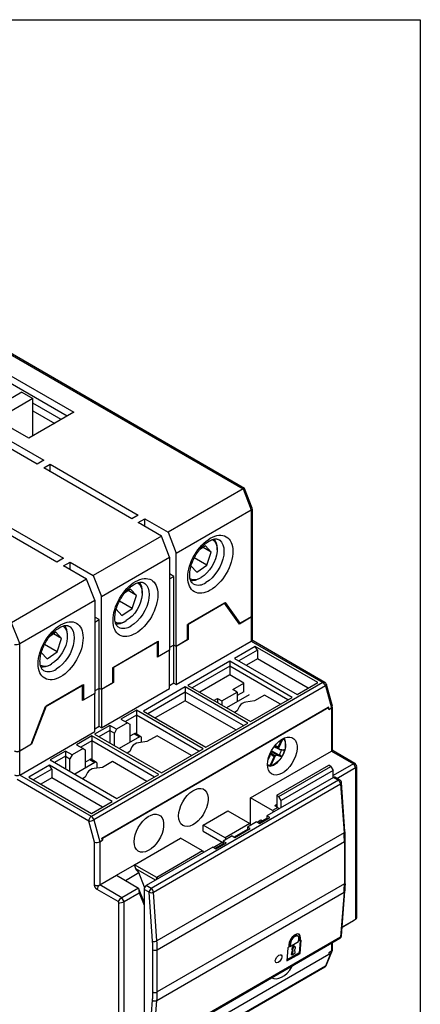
# Model space of a CAD drawing. Header units: inches. Extents: x 0.7 to 32.2, y 0.7 to 24.8.
# Tile 14 of 14: x 29.7 to 32.2, y 18.5 to 24.8. Entities that reach past the tile are written whole.
import ezdxf

# ---------------------------------------------------------------- set-up
doc = ezdxf.new("R2010")
doc.units = ezdxf.units.IN
doc.header["$LTSCALE"] = 3
doc.header["$MEASUREMENT"] = 0
doc.layers.add('TEXT', color=140, linetype='Continuous', lineweight=25)

msp = doc.modelspace()

# ---------------------------------------------------------------- linework, layer by layer
for p, q in [((29.5109, 22.7222), (31.1298, 21.7876)), ((31.1387, 21.7904), (29.5227, 22.7234)), ((29.4218, 22.6386), (30.0593, 22.2706)), ((30.0175, 22.2465), (29.4218, 22.5904)), ((29.7753, 22.1067), (29.1378, 22.4747)), ((29.1142, 22.4032), (29.8686, 21.9677)), ((29.7308, 22.3975), (29.5011, 22.265)), ((29.7308, 22.3975), (29.8004, 22.3574)), ((29.8268, 21.9435), (29.0724, 22.3791)), ((29.8004, 22.3574), (29.5707, 22.2248)), ((29.8004, 22.1211), (29.8004, 22.3574)), ((29.9799, 22.2248), (29.8004, 22.3284)), ((30.0593, 22.2706), (29.7753, 22.1067)), ((29.8004, 22.2802), (29.9382, 22.2007)), ((29.8686, 21.9677), (29.8268, 21.9435)), ((29.8686, 21.9194), (29.9103, 21.9435)), ((30.4254, 21.598), (29.8686, 21.9194)), ((29.9103, 21.9435), (30.4671, 21.6221)), ((29.9103, 21.8953), (29.9103, 21.9435)), ((31.1298, 21.7876), (30.6551, 21.5136)), ((31.1298, 21.7876), (31.1812, 21.6551)), ((31.1878, 21.6647), (31.1393, 21.7898)), ((29.9521, 21.3248), (29.3953, 21.6462)), ((29.4371, 21.6703), (29.9939, 21.3489)), ((30.7065, 21.381), (31.1812, 21.6551)), ((31.1812, 21.6551), (31.1812, 20.9784)), ((31.1881, 20.988), (31.1881, 21.6632)), ((30.4671, 21.6221), (30.4254, 21.598)), ((30.4671, 21.5739), (30.5089, 21.598)), ((30.5089, 21.598), (30.6551, 21.5136)), ((30.5089, 21.5498), (30.5089, 21.598)), ((30.6133, 21.4895), (30.4671, 21.5739)), ((30.6551, 21.5136), (30.7065, 21.381)), ((30.6133, 21.4895), (30.1818, 21.2404)), ((30.6648, 21.3569), (30.6133, 21.4895)), ((30.8918, 21.428), (30.8532, 21.4021)), ((30.9286, 21.388), (30.8767, 21.4179)), ((30.9286, 21.388), (30.8918, 21.428)), ((30.965, 21.4029), (30.965, 21.4127)), ((29.9939, 21.3489), (29.9521, 21.3248)), ((30.2333, 21.1078), (30.6648, 21.3569)), ((30.6648, 21.3569), (30.6648, 20.7686)), ((30.7065, 20.7927), (30.7065, 21.381)), ((30.901, 21.3046), (30.8204, 21.3511)), ((30.901, 21.3046), (30.9286, 21.388)), ((29.9939, 21.3007), (30.0356, 21.3248)), ((30.1401, 21.2163), (29.9939, 21.3007)), ((30.0356, 21.3248), (30.1818, 21.2404)), ((30.0356, 21.2766), (30.0356, 21.3248)), ((30.7998, 21.3013), (30.8366, 21.2613)), ((30.8366, 21.2613), (30.901, 21.3046)), ((30.1401, 21.2163), (29.6654, 20.9423)), ((30.1915, 21.0837), (30.1401, 21.2163)), ((30.1818, 21.2404), (30.2333, 21.1078)), ((30.6926, 21.2348), (30.6648, 21.2508)), ((30.6648, 21.2187), (30.6926, 21.2348)), ((30.6926, 20.8008), (30.6926, 21.2348)), ((30.8557, 21.2233), (30.8642, 21.2282)), ((30.4185, 21.1548), (30.3799, 21.1289)), ((30.4553, 21.1148), (30.4034, 21.1447)), ((30.4553, 21.1148), (30.4185, 21.1548)), ((29.7169, 20.8097), (30.1915, 21.0837)), ((30.1915, 21.0837), (30.1915, 20.4954)), ((30.2333, 20.5195), (30.2333, 21.1078)), ((30.4277, 21.0314), (30.4553, 21.1148)), ((30.4917, 21.1296), (30.4917, 21.1395)), ((30.3265, 21.0281), (30.3633, 20.988)), ((30.4277, 21.0314), (30.3472, 21.0779)), ((30.3633, 20.988), (30.4277, 21.0314)), ((30.7761, 20.9294), (31.0192, 21.0697)), ((31.0128, 21.066), (30.7831, 20.9334)), ((31.106, 20.9334), (31.0128, 21.066)), ((31.1116, 20.9382), (31.0192, 21.0697)), ((30.2194, 20.9616), (30.1915, 20.9776)), ((30.1915, 20.9455), (30.2194, 20.9616)), ((30.2194, 20.5276), (30.2194, 20.9616)), ((30.3824, 20.9501), (30.3909, 20.955)), ((31.1812, 20.9767), (31.106, 20.9334)), ((31.1812, 20.9784), (31.1116, 20.9382)), ((31.1812, 20.9767), (31.1812, 20.8257)), ((31.1881, 20.8353), (31.1881, 20.9864)), ((29.7169, 20.8097), (29.6654, 20.9423)), ((30.7761, 20.9294), (30.7761, 20.8329)), ((30.7831, 20.9334), (30.7831, 20.8369)), ((31.1116, 20.9382), (31.0965, 20.9469)), ((29.9452, 20.8816), (29.9066, 20.8557)), ((29.982, 20.8415), (29.9302, 20.8715)), ((29.982, 20.8415), (29.9452, 20.8816)), ((29.9545, 20.7582), (29.982, 20.8415)), ((30.0185, 20.8564), (30.0185, 20.8663)), ((30.7831, 20.8369), (30.7065, 20.7927)), ((30.7761, 20.8329), (30.7065, 20.7927)), ((30.7831, 20.8369), (30.7761, 20.841)), ((29.7169, 20.133), (29.7169, 20.8097)), ((29.9545, 20.7582), (29.8739, 20.8046)), ((30.3029, 20.6562), (30.5952, 20.8249)), ((30.5882, 20.8209), (30.3098, 20.6602)), ((30.5882, 20.7244), (30.5882, 20.8209)), ((30.6648, 20.7686), (30.5882, 20.7244)), ((30.5952, 20.7285), (30.5952, 20.8249)), ((30.6648, 20.7686), (30.5952, 20.7285)), ((30.6926, 20.8008), (30.6648, 20.7847)), ((30.6648, 20.5275), (30.6648, 20.7686)), ((30.7065, 20.7927), (30.6926, 20.8008)), ((30.6926, 20.5597), (30.6926, 20.8008)), ((30.7065, 20.5516), (31.1812, 20.8257)), ((30.7065, 20.7927), (30.7065, 20.5516)), ((31.2062, 20.7919), (31.0754, 20.7164)), ((31.2202, 20.7678), (31.1032, 20.7003)), ((31.1812, 20.8257), (31.6345, 20.564)), ((31.6463, 20.5651), (31.193, 20.8268)), ((31.6016, 20.5637), (31.2062, 20.7919)), ((31.2202, 20.7678), (31.2062, 20.7919)), ((31.2202, 20.7678), (31.2202, 20.7131)), ((29.8533, 20.7549), (29.8901, 20.7148)), ((29.8901, 20.7148), (29.9545, 20.7582)), ((30.5952, 20.7285), (30.5882, 20.7325)), ((31.0754, 20.7164), (31.4707, 20.4882)), ((31.2202, 20.7131), (31.1506, 20.673)), ((31.5403, 20.5283), (31.2202, 20.7131)), ((29.9092, 20.6769), (29.9177, 20.6818)), ((30.3029, 20.6562), (30.3029, 20.5597)), ((30.3098, 20.6602), (30.3098, 20.5637)), ((31.0448, 20.6987), (30.7803, 20.546)), ((31.0448, 20.6666), (30.8081, 20.5299)), ((31.4401, 20.4705), (31.0448, 20.6987)), ((31.0448, 20.6987), (31.0448, 20.6666)), ((31.4122, 20.4544), (31.0448, 20.6666)), ((31.0448, 20.6666), (31.0448, 20.6119)), ((31.0448, 20.6119), (30.8555, 20.5026)), ((31.1339, 20.5605), (31.0448, 20.6119)), ((29.8789, 20.4114), (30.1219, 20.5517)), ((30.115, 20.5477), (29.8853, 20.4151)), ((30.115, 20.4512), (30.115, 20.5477)), ((30.1219, 20.4553), (30.1219, 20.5517)), ((31.6345, 20.564), (30.1702, 19.7186)), ((31.6502, 20.5424), (30.1858, 19.6971)), ((30.2194, 20.5276), (30.1915, 20.5115)), ((30.2333, 20.5195), (30.2194, 20.5276)), ((30.2194, 20.2865), (30.2194, 20.5276)), ((30.3098, 20.5637), (30.2333, 20.5195)), ((30.3029, 20.5597), (30.2333, 20.5195)), ((30.2333, 20.2784), (30.6648, 20.5275)), ((30.2333, 20.5195), (30.2333, 20.2784)), ((30.3098, 20.5637), (30.3029, 20.5678)), ((30.7636, 20.5364), (30.4991, 20.3837)), ((30.6926, 20.5597), (30.6648, 20.5436)), ((30.6926, 20.5597), (30.7065, 20.5516)), ((31.1589, 20.3082), (30.7636, 20.5364)), ((30.7636, 20.5364), (30.7636, 20.5042)), ((30.7803, 20.546), (31.1756, 20.3178)), ((31.0643, 20.5203), (31.1339, 20.5605)), ((31.0921, 20.5042), (31.0643, 20.5203)), ((31.1339, 20.5058), (31.1339, 20.5605)), ((31.4707, 20.4882), (31.6016, 20.5637)), ((31.6502, 20.5424), (31.6879, 20.4046)), ((31.6946, 20.4146), (31.6573, 20.5509)), ((30.1915, 20.4954), (30.115, 20.4512)), ((30.1219, 20.4553), (30.115, 20.4593)), ((30.1915, 20.4954), (30.1219, 20.4553)), ((30.1915, 20.2543), (30.1915, 20.4954)), ((30.7636, 20.5042), (30.527, 20.3676)), ((31.1311, 20.2921), (30.7636, 20.5042)), ((30.7636, 20.5042), (30.7636, 20.4496)), ((30.9446, 20.4512), (30.9668, 20.464)), ((30.9668, 20.464), (30.9947, 20.448)), ((30.9668, 20.464), (30.9668, 20.4383)), ((30.9947, 20.448), (31.0921, 20.5042)), ((31.1673, 20.4865), (31.0253, 20.4046)), ((31.1339, 20.5058), (31.0921, 20.4817)), ((31.0921, 20.5042), (31.0921, 20.4496)), ((31.1756, 20.3178), (31.4401, 20.4705)), ((31.2647, 20.4849), (31.201, 20.4481)), ((31.3649, 20.4271), (31.2647, 20.4849)), ((29.8789, 20.4114), (29.7865, 20.1732)), ((29.8853, 20.4151), (29.792, 20.1748)), ((30.2366, 19.5822), (31.6675, 20.4083)), ((31.6712, 20.4062), (30.2402, 19.5801)), ((30.7636, 20.4496), (30.5743, 20.3403)), ((31.0837, 20.2648), (30.7636, 20.4496)), ((30.9947, 20.448), (30.9947, 20.4223)), ((31.1061, 20.4158), (31.0918, 20.3851)), ((31.201, 20.4481), (31.1478, 20.4399)), ((31.6712, 20.4062), (31.6675, 20.4083)), ((31.6712, 20.3949), (31.6712, 20.4062)), ((31.6712, 20.3949), (31.6879, 20.4046)), ((31.6879, 20.4046), (31.6879, 20.1313)), ((31.6948, 20.141), (31.6948, 20.4132)), ((30.4546, 20.3901), (30.3572, 20.3339)), ((30.3572, 20.3339), (30.3989, 20.3098)), ((30.4546, 20.358), (30.385, 20.3178)), ((30.8777, 20.1459), (30.4546, 20.3901)), ((30.4546, 20.3901), (30.4546, 20.358)), ((30.8499, 20.1298), (30.4546, 20.358)), ((30.4546, 20.358), (30.4546, 20.2393)), ((30.4991, 20.3837), (30.8944, 20.1555)), ((31.0918, 20.3851), (31.0754, 20.3757)), ((30.2876, 20.2937), (30.1901, 20.2375)), ((30.2194, 20.2865), (30.1915, 20.2704)), ((30.2333, 20.2784), (30.2194, 20.2865)), ((30.3293, 20.2696), (30.2876, 20.2937)), ((30.2876, 20.2937), (30.2876, 20.2616)), ((30.3989, 20.3098), (30.3293, 20.2696)), ((30.3989, 20.3098), (30.4128, 20.3017)), ((30.4128, 20.3017), (30.4128, 20.1924)), ((30.8944, 20.1555), (31.1589, 20.3082)), ((29.7169, 19.9803), (30.1915, 20.2543)), ((30.1734, 20.2278), (30.076, 20.1716)), ((30.5966, 19.9835), (30.1734, 20.2278)), ((30.1734, 20.2278), (30.1734, 20.1957)), ((30.1901, 20.2375), (30.6133, 19.9932)), ((30.2876, 20.2616), (30.218, 20.2214)), ((30.2876, 20.2616), (30.2876, 20.1812)), ((30.2876, 20.2616), (30.3154, 20.2455)), ((30.3293, 20.2696), (30.3154, 20.2455)), ((30.3154, 20.1651), (30.3154, 20.2455)), ((30.4741, 20.2214), (30.346, 20.1474)), ((30.4407, 20.2407), (30.4128, 20.2246)), ((30.4407, 20.2407), (30.4741, 20.2214)), ((30.4839, 20.2223), (30.4505, 20.2416)), ((30.488, 20.1858), (30.488, 20.2133)), ((30.5854, 20.2278), (30.5217, 20.191)), ((30.8026, 20.1025), (30.5854, 20.2278)), ((31.3798, 20.209), (31.3539, 20.1498)), ((29.792, 20.1748), (29.7169, 20.1314)), ((29.7865, 20.1732), (29.7169, 20.133)), ((29.792, 20.1748), (29.788, 20.1771)), ((30.1177, 20.1475), (30.0481, 20.1073)), ((30.076, 20.1716), (30.1177, 20.1475)), ((30.1734, 20.1957), (30.1038, 20.1555)), ((30.1177, 20.1475), (30.1317, 20.1394)), ((30.5687, 19.9675), (30.1734, 20.1957)), ((30.1734, 20.1957), (30.1734, 20.077)), ((30.4268, 20.1587), (30.4125, 20.128)), ((30.5217, 20.191), (30.4685, 20.1828)), ((30.6133, 19.9932), (30.8777, 20.1459)), ((31.3592, 20.1414), (31.3241, 20.1575)), ((31.3537, 20.15), (31.3272, 20.1617)), ((31.3519, 20.1584), (31.3307, 20.1662)), ((31.372, 20.2044), (31.3519, 20.1584)), ((31.3588, 20.144), (31.3539, 20.1498)), ((29.7169, 19.9803), (29.7169, 20.1314)), ((30.0064, 20.1314), (29.909, 20.0751)), ((30.0064, 20.0992), (29.9368, 20.0591)), ((30.0481, 20.1073), (30.0064, 20.1314)), ((30.0064, 20.1314), (30.0064, 20.0992)), ((30.0064, 20.0992), (30.0064, 20.0189)), ((30.0064, 20.0992), (30.0342, 20.0832)), ((30.0481, 20.1073), (30.0342, 20.0832)), ((30.0342, 20.0028), (30.0342, 20.0832)), ((30.1317, 20.1394), (30.1317, 20.0301)), ((30.4125, 20.128), (30.3961, 20.1185)), ((31.177, 19.8364), (31.6879, 20.1313)), ((31.2873, 20.0753), (31.2999, 20.1042)), ((31.288, 20.0789), (31.3008, 20.1081)), ((31.2982, 20.1111), (31.3008, 20.1081)), ((31.3004, 20.1163), (31.325, 20.0969)), ((31.325, 20.0969), (31.3009, 20.0418)), ((31.3028, 20.1216), (31.3324, 20.1015)), ((31.3328, 20.1016), (31.3058, 20.0398)), ((31.3079, 20.1316), (31.3448, 20.1085)), ((31.3585, 20.1063), (31.3089, 20.133)), ((31.3328, 20.1016), (31.3415, 20.1046)), ((31.373, 20.0958), (31.3415, 20.1046)), ((31.3658, 20.1026), (31.3448, 20.1085)), ((31.3588, 20.144), (31.3922, 20.1396)), ((31.3599, 20.1411), (31.3832, 20.1381)), ((31.6879, 20.1313), (31.827, 20.051)), ((31.8368, 20.0533), (31.6997, 20.1325)), ((29.9062, 20.0414), (29.7753, 19.9659)), ((30.3015, 19.8132), (29.9062, 20.0414)), ((29.9201, 20.0173), (29.9062, 20.0414)), ((29.909, 20.0751), (30.3321, 19.8309)), ((30.1929, 20.059), (30.0649, 19.9851)), ((30.1317, 20.0623), (30.1595, 20.0783)), ((30.1595, 20.0783), (30.1929, 20.059)), ((30.2028, 20.06), (30.1693, 20.0793)), ((30.2405, 20.0287), (30.1874, 20.0205)), ((30.2068, 20.0235), (30.2068, 20.051)), ((30.3043, 20.0655), (30.2405, 20.0287)), ((30.5214, 19.9401), (30.3043, 20.0655)), ((31.2966, 20.0395), (31.2842, 20.0446)), ((31.2981, 20.0355), (31.2847, 20.041)), ((31.342, 19.8523), (31.6705, 20.042)), ((31.3559, 19.8443), (31.6844, 20.0339)), ((31.6844, 20.0339), (31.6705, 20.042)), ((31.6844, 20.0339), (31.6983, 20.0098)), ((31.827, 20.051), (31.6983, 19.9766)), ((31.7229, 19.9587), (31.841, 20.0269)), ((31.827, 20.051), (31.841, 20.0269)), ((31.8475, 20.0354), (31.8378, 20.0524)), ((31.841, 20.0269), (31.841, 19.0689)), ((31.8479, 19.0809), (31.8479, 20.0342)), ((30.1702, 19.7186), (29.7169, 19.9803)), ((29.7753, 19.9659), (30.1706, 19.7376)), ((29.9201, 20.0173), (29.8032, 19.9498)), ((29.9201, 19.9626), (29.8505, 19.9225)), ((29.9201, 20.0173), (29.9201, 19.9626)), ((30.2402, 19.7778), (29.9201, 19.9626)), ((30.1314, 19.9657), (30.115, 19.9562)), ((30.1456, 19.9964), (30.1314, 19.9657)), ((30.3321, 19.8309), (30.5966, 19.9835)), ((31.7004, 19.965), (31.28, 19.7223)), ((31.6983, 20.0098), (31.3698, 19.8202)), ((31.6983, 19.9638), (31.6983, 20.0098)), ((31.7004, 19.965), (31.7321, 19.9467)), ((31.742, 19.9476), (31.7102, 19.966)), ((30.1535, 19.6897), (29.7002, 19.9514)), ((31.7321, 19.9467), (30.549, 19.2636)), ((30.5629, 19.2409), (31.746, 19.9239)), ((31.746, 19.9239), (31.7679, 19.6158)), ((31.7737, 19.6239), (31.7518, 19.932)), ((31.177, 19.6661), (31.177, 19.8364)), ((31.3162, 19.7561), (31.177, 19.8364)), ((31.342, 19.8523), (31.342, 19.7798)), ((31.342, 19.8523), (31.3559, 19.8443)), ((31.3698, 19.8202), (31.3559, 19.8443)), ((30.1706, 19.7376), (30.3015, 19.8132)), ((31.3496, 19.7753), (31.3162, 19.7561)), ((31.342, 19.7934), (31.3301, 19.7866)), ((31.3496, 19.7753), (31.3301, 19.7866)), ((31.3552, 19.7657), (31.3496, 19.7753)), ((31.3698, 19.7741), (31.3698, 19.8202)), ((30.8777, 19.6637), (31.0336, 19.7537)), ((31.0336, 19.7537), (31.1728, 19.6733)), ((31.2336, 19.6736), (31.299, 19.7114)), ((31.299, 19.7114), (31.28, 19.7223)), ((31.28, 19.7223), (31.28, 19.7062)), ((31.3162, 19.7561), (31.3218, 19.7464)), ((30.1901, 19.5557), (30.1535, 19.6897)), ((30.1858, 19.6971), (30.2235, 19.5592)), ((30.8777, 19.6251), (30.8777, 19.6637)), ((31.0169, 19.5833), (30.8777, 19.6637)), ((31.1728, 19.6733), (31.0169, 19.5833)), ((31.2146, 19.6845), (31.1575, 19.6516)), ((31.1742, 19.642), (31.1575, 19.6516)), ((31.1575, 19.6516), (31.1575, 19.6355)), ((31.1728, 19.6733), (31.1784, 19.6637)), ((31.2146, 19.6845), (31.2336, 19.6736)), ((31.2174, 19.6829), (31.241, 19.6966)), ((31.28, 19.7062), (31.2285, 19.6765)), ((31.241, 19.6966), (31.2522, 19.6902)), ((31.2851, 19.7033), (31.28, 19.7062)), ((31.7679, 19.6158), (30.5848, 18.9328)), ((30.8777, 19.6251), (30.9975, 19.556)), ((31.0601, 19.5954), (31.003, 19.5624)), ((31.0601, 19.5954), (31.0768, 19.5857)), ((31.1575, 19.6355), (31.074, 19.5873)), ((31.0768, 19.5857), (31.1742, 19.642)), ((31.1603, 19.6339), (31.1575, 19.6355)), ((30.1901, 19.286), (30.1901, 19.5557)), ((30.2235, 19.5592), (30.2402, 19.5689)), ((30.2235, 19.5592), (30.2235, 19.286)), ((30.2402, 19.5689), (30.2366, 19.5822)), ((30.2366, 19.5822), (30.2402, 19.5801)), ((30.2402, 19.5801), (30.2402, 19.5689)), ((30.4439, 19.4132), (30.7344, 19.5809)), ((30.9376, 19.5246), (30.5172, 19.282)), ((30.5868, 18.8767), (31.77, 19.5598)), ((30.8736, 19.5005), (30.7344, 19.5809)), ((30.9376, 19.5246), (30.9566, 19.5137)), ((30.9404, 19.523), (30.9975, 19.556)), ((31.003, 19.5463), (30.9515, 19.5166)), ((30.9566, 19.5137), (31.022, 19.5514)), ((30.9975, 19.556), (31.003, 19.5528)), ((31.003, 19.5624), (31.022, 19.5514)), ((31.003, 19.5624), (31.003, 19.5463)), ((31.0081, 19.5434), (31.003, 19.5463)), ((31.0169, 19.5833), (31.0225, 19.5737)), ((31.77, 19.5598), (31.77, 19.2933)), ((31.7757, 19.3013), (31.7757, 19.5678)), ((30.8736, 19.5005), (30.5831, 19.3328)), ((30.8736, 19.5005), (30.8791, 19.4909)), ((30.3293, 19.3471), (30.4439, 19.4132)), ((30.5831, 19.3328), (30.4439, 19.4132)), ((30.4508, 19.387), (30.4439, 19.4132)), ((30.2235, 19.286), (30.3293, 19.3471)), ((30.3293, 19.3471), (30.4685, 19.2667)), ((30.385, 19.3149), (30.471, 19.3645)), ((30.575, 19.3153), (30.4508, 19.387)), ((30.471, 19.3645), (30.4508, 19.387)), ((30.507, 19.271), (30.471, 19.3645)), ((30.3627, 19.2056), (30.2235, 19.286)), ((30.549, 19.2636), (30.5172, 19.282)), ((30.5831, 19.3328), (30.5779, 19.317)), ((30.5922, 19.3253), (30.5831, 19.3328)), ((31.77, 19.2933), (30.5868, 18.6103)), ((30.3391, 19.1807), (30.2068, 19.2571)), ((30.4685, 19.2667), (30.3627, 19.2056)), ((30.3766, 19.1815), (30.4727, 19.237)), ((30.4685, 19.2667), (30.4727, 19.237)), ((30.5033, 19.1764), (30.4685, 19.2667)), ((30.4727, 19.237), (30.5033, 19.1575)), ((30.5033, 19.2579), (30.5033, 18.2934)), ((30.5351, 19.2395), (30.5033, 19.2579)), ((30.557, 18.9314), (30.5351, 19.2395)), ((30.5848, 18.9328), (30.5629, 19.2409)), ((30.5848, 18.5565), (31.7679, 19.2396)), ((31.7679, 19.2396), (31.746, 18.9568)), ((31.7518, 18.9646), (31.7737, 19.2474)), ((30.3432, 19.1735), (30.3391, 19.1807)), ((30.3432, 18.2315), (30.3432, 19.1735)), ((30.3766, 19.1815), (30.3627, 19.2056)), ((30.3766, 18.2235), (30.3766, 19.1815)), ((31.841, 19.0689), (31.7561, 19.0198)), ((31.7561, 19.0198), (31.827, 19.0608)), ((31.841, 19.0689), (31.827, 19.0608)), ((31.4758, 18.9629), (31.4702, 18.9661)), ((30.5588, 18.2661), (31.742, 18.9491)), ((31.746, 18.9568), (30.5629, 18.2738)), ((31.4193, 18.9105), (31.4179, 18.8921)), ((31.4235, 18.9194), (31.4221, 18.9009)), ((31.4235, 18.9194), (31.4291, 18.9162)), ((31.4276, 18.8977), (31.4805, 18.9282)), ((31.4291, 18.9162), (31.4276, 18.8977)), ((31.4805, 18.9282), (31.482, 18.9467)), ((31.4898, 18.9341), (31.4838, 18.8572)), ((31.4861, 18.9555), (31.4847, 18.9371)), ((31.4847, 18.9371), (31.4903, 18.9338)), ((31.4917, 18.9523), (31.4861, 18.9555)), ((31.4894, 18.854), (31.4958, 18.9371)), ((31.4903, 18.9338), (31.4917, 18.9523)), ((31.4958, 18.9371), (31.4903, 18.9338)), ((31.6879, 18.9179), (31.6879, 18.8679)), ((31.6948, 18.8786), (31.6948, 18.9219)), ((31.6712, 18.847), (30.2402, 18.021)), ((30.559, 18.6103), (30.559, 18.8767)), ((30.5868, 18.6103), (30.5868, 18.8767)), ((31.4123, 18.8888), (31.4059, 18.8058)), ((31.4059, 18.8058), (31.4894, 18.854)), ((31.4838, 18.8572), (31.4064, 18.8125)), ((31.4179, 18.8921), (31.4123, 18.8888)), ((31.4221, 18.9009), (31.4276, 18.8977)), ((31.4393, 18.875), (31.4339, 18.8475)), ((31.4339, 18.8475), (31.4395, 18.8443)), ((31.4388, 18.8754), (31.4443, 18.8721)), ((31.4449, 18.8719), (31.4395, 18.8443)), ((31.4395, 18.8443), (31.4589, 18.8555)), ((31.4593, 18.8953), (31.4537, 18.8985)), ((31.4589, 18.8555), (31.4574, 18.8791)), ((31.4838, 18.8572), (31.4894, 18.854)), ((31.6879, 18.8679), (31.6502, 18.7736)), ((31.6565, 18.7807), (31.694, 18.8746)), ((31.6879, 18.8679), (31.6712, 18.8583)), ((31.6712, 18.8583), (31.6712, 18.847)), ((30.182, 17.9236), (31.6463, 18.769)), ((31.6502, 18.7736), (30.1858, 17.9283)), ((30.5351, 18.2751), (30.557, 18.5579)), ((30.5629, 18.2738), (30.5848, 18.5565))]:
    msp.add_line(p, q)
at = {"flags": 128}
for points in [[(30.9354, 21.4682), (30.9446, 21.4613), (30.9544, 21.4486), (30.9611, 21.4325), (30.9646, 21.4133), (30.9646, 21.3919), (30.9611, 21.3688), (30.9544, 21.3449), (30.9446, 21.3209), (30.9321, 21.2978), (30.9172, 21.2763), (30.9006, 21.2571), (30.8827, 21.2409), (30.8642, 21.2282)], [(30.9751, 21.467), (30.9819, 21.4624), (30.9933, 21.4501), (31.0017, 21.4342), (31.0069, 21.415), (31.0086, 21.3931), (31.0069, 21.3692), (31.0017, 21.344), (30.9933, 21.3183), (30.9819, 21.2929), (30.9678, 21.2686), (30.9515, 21.246), (30.9335, 21.2259), (30.9143, 21.2088), (30.8944, 21.1954)], [(30.4622, 21.1949), (30.4714, 21.188), (30.4812, 21.1754), (30.4879, 21.1593), (30.4913, 21.1401), (30.4913, 21.1187), (30.4879, 21.0956), (30.4812, 21.0717), (30.4714, 21.0477), (30.4588, 21.0246), (30.444, 21.0031), (30.4273, 20.9839), (30.4094, 20.9677), (30.3909, 20.955)], [(30.5018, 21.1938), (30.5086, 21.1892), (30.52, 21.1769), (30.5284, 21.161), (30.5336, 21.1417), (30.5353, 21.1199), (30.5336, 21.096), (30.5284, 21.0708), (30.52, 21.0451), (30.5086, 21.0197), (30.4946, 20.9954), (30.4783, 20.9728), (30.4602, 20.9526), (30.441, 20.9356), (30.4212, 20.9222)], [(29.9889, 20.9217), (29.9981, 20.9148), (30.0079, 20.9022), (30.0146, 20.8861), (30.018, 20.8669), (30.018, 20.8454), (30.0146, 20.8224), (30.0079, 20.7984), (29.9981, 20.7745), (29.9856, 20.7514), (29.9707, 20.7299), (29.9541, 20.7107), (29.9362, 20.6945), (29.9177, 20.6818)], [(30.0285, 20.9206), (30.0354, 20.916), (30.0468, 20.9037), (30.0552, 20.8878), (30.0603, 20.8685), (30.0621, 20.8467), (30.0603, 20.8228), (30.0552, 20.7976), (30.0468, 20.7719), (30.0354, 20.7465), (30.0213, 20.7221), (30.005, 20.6996), (29.987, 20.6794), (29.9677, 20.6624), (29.9479, 20.649)], [(31.6573, 20.5509), (31.6574, 20.5499), (31.6568, 20.5481), (31.6554, 20.5463), (31.6531, 20.5443), (31.6502, 20.5424)], [(31.2842, 20.0462), (31.2859, 20.0675), (31.2909, 20.0901), (31.299, 20.1129), (31.31, 20.1354), (31.3234, 20.1565), (31.3387, 20.1756), (31.3555, 20.192), (31.373, 20.205), (31.3907, 20.2143), (31.408, 20.2194), (31.4241, 20.2202), (31.4385, 20.2167), (31.4508, 20.2089), (31.4603, 20.1972), (31.4669, 20.182), (31.4703, 20.1638), (31.4703, 20.1434), (31.4669, 20.1213), (31.4603, 20.0985), (31.4508, 20.0758), (31.4385, 20.0539), (31.4241, 20.0337), (31.408, 20.0158), (31.3907, 20.0011), (31.373, 19.9899), (31.3555, 19.9827), (31.3387, 19.9797), (31.3234, 19.9811), (31.31, 19.9867), (31.299, 19.9965), (31.2909, 20.01), (31.2859, 20.0268), (31.2842, 20.0462)], [(31.2981, 20.0355), (31.2976, 20.0354), (31.2971, 20.0356), (31.2967, 20.0359), (31.2964, 20.0365), (31.2963, 20.0371), (31.2962, 20.0379), (31.2964, 20.0387), (31.2966, 20.0395)], [(30.7218, 19.7215), (30.7235, 19.7429), (30.7285, 19.7654), (30.7367, 19.7883), (30.7476, 19.8107), (30.761, 19.8319), (30.7764, 19.851), (30.7931, 19.8673), (30.8107, 19.8804), (30.8284, 19.8896), (30.8456, 19.8948), (30.8617, 19.8956), (30.8762, 19.892), (30.8884, 19.8843), (30.898, 19.8726), (30.9046, 19.8574), (30.9079, 19.8392), (30.9079, 19.8187), (30.9046, 19.7967), (30.898, 19.7739), (30.8884, 19.7511), (30.8762, 19.7292), (30.8617, 19.709), (30.8456, 19.6912), (30.8284, 19.6764), (30.8107, 19.6652), (30.7931, 19.658), (30.7764, 19.655), (30.761, 19.6564), (30.7476, 19.6621), (30.7367, 19.6719), (30.7285, 19.6854), (30.7235, 19.7021), (30.7218, 19.7215)], [(30.4407, 19.5592), (30.4424, 19.5806), (30.4474, 19.6031), (30.4555, 19.626), (30.4664, 19.6484), (30.4798, 19.6696), (30.4952, 19.6887), (30.5119, 19.705), (30.5295, 19.7181), (30.5472, 19.7273), (30.5644, 19.7324), (30.5806, 19.7332), (30.595, 19.7297), (30.6072, 19.7219), (30.6168, 19.7103), (30.6234, 19.6951), (30.6268, 19.6769), (30.6268, 19.6564), (30.6234, 19.6344), (30.6168, 19.6116), (30.6072, 19.5888), (30.595, 19.5669), (30.5806, 19.5467), (30.5644, 19.5289), (30.5472, 19.5141), (30.5295, 19.5029), (30.5119, 19.4957), (30.4952, 19.4927), (30.4798, 19.4941), (30.4664, 19.4998), (30.4555, 19.5095), (30.4474, 19.523), (30.4424, 19.5398), (30.4407, 19.5592)], [(31.3115, 18.6999), (31.3234, 18.6952), (31.3387, 18.6938), (31.3555, 18.6968), (31.373, 18.704), (31.3907, 18.7152), (31.408, 18.73), (31.4241, 18.7478), (31.4385, 18.768), (31.444, 18.7771)]]:
    msp.add_lwpolyline(points, dxfattribs=at)
for centre, radius, start, end in [((30.8744, 21.4174), 0.0907, 356.98921, 35.73516), ((30.8226, 21.2838), 0.0694, 245.38549, 306.78233), ((30.806, 21.3007), 0.092, 264.3173, 302.71686), ((30.4012, 21.1442), 0.0907, 356.98921, 35.73516), ((30.8474, 21.259), 0.0792, 245.20417, 306.48923), ((30.3493, 21.0106), 0.0694, 245.38549, 306.78233), ((31.1763, 20.9892), 0.0119, 294.37466, 354.3052), ((31.1767, 20.9872), 0.0114, 293.25383, 0.02561), ((29.9279, 20.871), 0.0907, 356.98921, 35.73516), ((30.3327, 21.0275), 0.092, 264.3173, 302.71686), ((30.3741, 20.9858), 0.0792, 245.20417, 306.48923), ((31.1763, 20.8365), 0.0119, 294.37466, 354.3052), ((31.1881, 20.816), 0.0119, 65.69288, 125.61758), ((29.8761, 20.7374), 0.0694, 245.38549, 306.78233), ((29.8595, 20.7543), 0.092, 264.3173, 302.71686), ((29.9008, 20.7126), 0.0792, 245.20417, 306.48923), ((31.6414, 20.5549), 0.0113, 63.99358, 127.25841), ((31.6145, 20.533), 0.0369, 14.83787, 57.11634), ((31.151, 20.3861), 0.0539, 93.4335, 146.56112), ((30.4464, 20.2326), 0.0099, 65.69288, 125.61758), ((30.4795, 20.2147), 0.0086, 350.78596, 129.20329), ((30.4718, 20.129), 0.0539, 93.4335, 146.56112), ((29.7002, 20.1653), 0.0363, 242.60967, 297.39033), ((29.7002, 20.1636), 0.0363, 242.60967, 297.39033), ((31.2454, 20.1765), 0.1331, 328.15336, 343.81017), ((31.683, 20.1421), 0.0119, 294.37466, 354.3052), ((31.6948, 20.1217), 0.0119, 65.69288, 125.61758), ((30.1653, 20.0703), 0.0099, 65.69288, 125.61758), ((30.1983, 20.0524), 0.0086, 350.78596, 129.20329), ((31.3108, 20.0594), 0.0202, 240.52856, 255.62264), ((29.7002, 20.0126), 0.0363, 242.60967, 297.39033), ((30.1906, 19.9667), 0.0539, 93.4335, 146.56112), ((31.7061, 19.9569), 0.0099, 65.69288, 125.61758), ((31.7379, 19.9391), 0.00944, 64.01137, 127.25663), ((31.7156, 19.9209), 0.0306, 5.62764, 57.20216), ((31.7428, 19.9323), 0.00897, 290.88416, 357.75433), ((30.1898, 19.688), 0.0363, 122.60548, 177.39452), ((30.1502, 19.6876), 0.0369, 14.83787, 57.11634), ((30.1573, 19.7476), 0.0581, 266.26572, 299.46355), ((31.7647, 19.6242), 0.00897, 290.88416, 357.75433), ((30.9797, 19.5592), 0.7903, 0.04248, 4.11192), ((31.7663, 19.5685), 0.00943, 292.7331, 356.00282), ((30.2068, 19.3182), 0.0363, 242.60967, 297.39033), ((30.2431, 19.2554), 0.0363, 122.60548, 177.39452), ((30.5335, 19.2565), 0.0303, 122.60548, 177.39452), ((31.0747, 19.2927), 0.6953, 355.61592, 0.04828), ((31.7659, 19.3023), 0.0099, 294.37466, 354.3052), ((30.5653, 19.2381), 0.0303, 122.60548, 177.39452), ((30.5475, 19.2699), 0.0328, 247.78388, 297.99302), ((30.5324, 19.2379), 0.0306, 5.62764, 57.20216), ((31.7635, 19.2488), 0.0103, 295.5341, 352.7134), ((31.7416, 18.9661), 0.0103, 295.5845, 351.94728), ((30.5694, 18.9618), 0.0328, 247.78388, 297.99302), ((29.7965, 18.8762), 0.7903, 0.04248, 4.11192), ((31.7368, 18.9567), 0.00918, 304.13378, 0.46204), ((30.5729, 18.9036), 0.0303, 242.60967, 297.39033), ((31.6433, 18.7861), 0.0142, 298.82039, 337.52863), ((31.6416, 18.7767), 0.00907, 301.16331, 339.96665), ((30.5729, 18.6371), 0.0303, 242.60967, 297.39033), ((29.8916, 18.6097), 0.6953, 355.61592, 0.04828), ((30.5721, 18.5817), 0.0282, 237.70774, 296.75689)]:
    msp.add_arc(centre, radius, start, end)
for centre, major_axis, ratio, start_param, end_param in [((31.1201, 21.7739), (0.019, 0.0163), 0.218443, 6.206417, 7.145271), ((31.1645, 21.6595), (0.0236, 0.0044), 0.410685, 5.421059, 6.359913), ((29.7002, 20.8142), (0.0236, 0.0044), 0.410685, 3.850263, 5.421059), ((31.6712, 20.4107), (0.0236, 0.0032), 0.466037, 5.435293, 6.345679), ((31.3503, 20.1495), (0.00138, 0.00901), 0.358489, 4.828271, 6.211547), ((31.3509, 20.151), (0.00335, -0.00215), 0.239635, 0.662305, 0.793885), ((31.2988, 20.1116), (0.00079, 0.00936), 0.282211, 3.832863, 4.325486), ((31.2982, 20.1101), (0.00307, -0.00279), 0.102381, 0.527035, 0.658614), ((31.3309, 20.1051), (0.00585, 0.00823), 0.339122, 3.124617, 4.507893), ((31.3302, 20.1036), (0.00392, -0.0008), 0.538241, 5.412946, 5.544525), ((31.3382, 20.1064), (0.00722, 0.00131), 0.347015, 5.128819, 6.647256), ((31.3554, 20.1457), (0.00485, -0.00447), 0.189419, 5.755171, 7.273608), ((31.8201, 20.0357), (0.0172, 0.0172), 0.317888, 6.198205, 7.153483), ((31.8243, 20.0285), (0.0235, 0.0063), 0.317765, 5.412847, 6.368125), ((30.2068, 19.5654), (0.0236, 0.0032), 0.466037, 3.864497, 5.435293), ((30.3558, 19.1903), (0.0172, 0.0172), 0.317888, 0.870298, 2.441094), ((30.3599, 19.1832), (0.0235, 0.0063), 0.317765, 3.842051, 5.412847), ((31.8243, 19.0865), (0.0218, -0.0126), 0.7174, 5.890429, 6.675827), ((31.4555, 18.9314), (0.0286, 0.0425), 0.526116, 5.53374, 8.675333), ((31.4499, 18.9346), (0.0209, 0.0311), 0.526116, 0.036034, 2.392147), ((31.4555, 18.9314), (0.0209, 0.0311), 0.526116, 5.53374, 8.675333), ((31.4499, 18.9346), (0.0286, 0.0425), 0.526116, 5.53374, 6.199525), ((31.4462, 18.887), (0.0077, 0.0115), 0.526116, 0.036034, 3.264721), ((31.4518, 18.8837), (0.0077, 0.0115), 0.526116, 4.661166, 9.547906), ((31.6712, 18.8811), (0.0234, -0.0045), 0.668518, 5.62573, 6.411128)]:
    msp.add_ellipse(centre, major_axis=major_axis, ratio=ratio, start_param=start_param, end_param=end_param)
msp.add_ellipse((31.3538, 18.8198), major_axis=(0.0165, 0.0245), ratio=0.526116)
for points, knots in [([(30.9223, 21.1472), (30.8846, 21.1254), (30.8485, 21.1218), (30.7953, 21.1526), (30.7803, 21.1857), (30.7803, 21.2726), (30.7953, 21.323), (30.8485, 21.4152), (30.8846, 21.4533), (30.9223, 21.4751)], [0, 0, 0, 0, 0.25, 0.25, 0.5, 0.5, 0.75, 0.75, 1, 1, 1, 1]), ([(30.8281, 21.3655), (30.8328, 21.3731), (30.8393, 21.3838), (30.8501, 21.3985), (30.8596, 21.4104), (30.8715, 21.4234), (30.8841, 21.4354), (30.8973, 21.4461), (30.9106, 21.4552), (30.9235, 21.4623), (30.9358, 21.4673), (30.947, 21.4703), (30.9569, 21.4714), (30.9654, 21.4707), (30.9712, 21.4693), (30.9741, 21.4673), (30.975, 21.4667)], [0, 0, 0, 0, 0.09769, 0.137523, 0.203029, 0.270134, 0.341021, 0.413648, 0.487189, 0.561112, 0.635307, 0.710196, 0.786713, 0.8673, 0.957308, 1, 1, 1, 1]), ([(30.9223, 21.4751), (30.9599, 21.4968), (30.9961, 21.5004), (31.0493, 21.4696), (31.0643, 21.4365), (31.0643, 21.3496), (31.0493, 21.2992), (30.9961, 21.207), (30.9599, 21.1689), (30.9223, 21.1472)], [0, 0, 0, 0, 0.25, 0.25, 0.5, 0.5, 0.75, 0.75, 1, 1, 1, 1]), ([(30.8141, 21.1875), (30.8125, 21.1884), (30.8088, 21.1905), (30.8038, 21.1962), (30.7988, 21.2049), (30.7949, 21.2162), (30.7923, 21.2301), (30.7915, 21.2462), (30.7926, 21.264), (30.7956, 21.2828), (30.8004, 21.3017), (30.806, 21.3187), (30.8122, 21.334), (30.8192, 21.3492), (30.825, 21.3597), (30.8281, 21.3655)], [0, 0, 0, 0, 0.072132, 0.165923, 0.251976, 0.335444, 0.418156, 0.500492, 0.582668, 0.663986, 0.742195, 0.815728, 0.868987, 0.927897, 1, 1, 1, 1]), ([(30.449, 21.2018), (30.4867, 21.2236), (30.5228, 21.2272), (30.576, 21.1964), (30.591, 21.1633), (30.591, 21.0764), (30.576, 21.026), (30.5228, 20.9338), (30.4867, 20.8957), (30.449, 20.8739)], [0, 0, 0, 0, 0.25, 0.25, 0.5, 0.5, 0.75, 0.75, 1, 1, 1, 1]), ([(30.449, 20.8739), (30.4114, 20.8522), (30.3753, 20.8486), (30.322, 20.8794), (30.307, 20.9125), (30.307, 20.9994), (30.322, 21.0498), (30.3753, 21.142), (30.4114, 21.1801), (30.449, 21.2018)], [0, 0, 0, 0, 0.25, 0.25, 0.5, 0.5, 0.75, 0.75, 1, 1, 1, 1]), ([(30.3549, 21.0922), (30.3595, 21.0999), (30.366, 21.1106), (30.3768, 21.1253), (30.3864, 21.1372), (30.3982, 21.1501), (30.4108, 21.1622), (30.424, 21.1729), (30.4373, 21.182), (30.4503, 21.1891), (30.4625, 21.1941), (30.4737, 21.1971), (30.4837, 21.1982), (30.4922, 21.1975), (30.498, 21.1961), (30.5008, 21.1941), (30.5017, 21.1935)], [0, 0, 0, 0, 0.09769, 0.137523, 0.203029, 0.270134, 0.341021, 0.413648, 0.487189, 0.561112, 0.635307, 0.710196, 0.786713, 0.8673, 0.957308, 1, 1, 1, 1]), ([(30.3408, 20.9143), (30.3392, 20.9152), (30.3355, 20.9173), (30.3306, 20.923), (30.3255, 20.9316), (30.3216, 20.943), (30.3191, 20.9569), (30.3183, 20.973), (30.3194, 20.9908), (30.3224, 21.0096), (30.3271, 21.0285), (30.3328, 21.0454), (30.3389, 21.0608), (30.3459, 21.076), (30.3517, 21.0865), (30.3549, 21.0922)], [0, 0, 0, 0, 0.072132, 0.165923, 0.251976, 0.335444, 0.418156, 0.500492, 0.582668, 0.663986, 0.742195, 0.815728, 0.868987, 0.927897, 1, 1, 1, 1]), ([(29.9758, 20.9286), (30.0134, 20.9504), (30.0495, 20.954), (30.1028, 20.9232), (30.1177, 20.8901), (30.1177, 20.8032), (30.1028, 20.7528), (30.0495, 20.6606), (30.0134, 20.6225), (29.9758, 20.6007)], [0, 0, 0, 0, 0.25, 0.25, 0.5, 0.5, 0.75, 0.75, 1, 1, 1, 1]), ([(29.9758, 20.6007), (29.9381, 20.579), (29.902, 20.5754), (29.8487, 20.6062), (29.8338, 20.6392), (29.8338, 20.7262), (29.8487, 20.7765), (29.902, 20.8688), (29.9381, 20.9069), (29.9758, 20.9286)], [0, 0, 0, 0, 0.25, 0.25, 0.5, 0.5, 0.75, 0.75, 1, 1, 1, 1]), ([(29.8816, 20.819), (29.8863, 20.8266), (29.8928, 20.8374), (29.9035, 20.8521), (29.9131, 20.864), (29.9249, 20.8769), (29.9376, 20.889), (29.9507, 20.8997), (29.964, 20.9088), (29.977, 20.9159), (29.9893, 20.9209), (30.0005, 20.9239), (30.0104, 20.925), (30.0189, 20.9243), (30.0247, 20.9228), (30.0275, 20.9209), (30.0284, 20.9203)], [0, 0, 0, 0, 0.09769, 0.137523, 0.203029, 0.270134, 0.341021, 0.413648, 0.487189, 0.561112, 0.635307, 0.710196, 0.786713, 0.8673, 0.957308, 1, 1, 1, 1]), ([(31.1898, 20.8306), (31.1895, 20.8312), (31.1891, 20.832), (31.1887, 20.8331), (31.1884, 20.834), (31.1882, 20.8347), (31.1881, 20.8352), (31.1881, 20.8354), (31.1881, 20.8353), (31.1881, 20.8353)], [0, 0, 0, 0, 0.22857, 0.319538, 0.465585, 0.617058, 0.782216, 0.967818, 1, 1, 1, 1]), ([(31.193, 20.8268), (31.193, 20.8268), (31.193, 20.8268), (31.1926, 20.8271), (31.1919, 20.8278), (31.1913, 20.8285), (31.1906, 20.8295), (31.1901, 20.8302), (31.1898, 20.8306)], [0, 0, 0, 0, 0.1888453, 0.3815828, 0.5615338, 0.6902084, 0.8247524, 1, 1, 1, 1]), ([(29.8676, 20.6411), (29.866, 20.642), (29.8623, 20.644), (29.8573, 20.6498), (29.8523, 20.6584), (29.8484, 20.6698), (29.8458, 20.6837), (29.845, 20.6998), (29.8461, 20.7176), (29.8491, 20.7364), (29.8539, 20.7553), (29.8595, 20.7722), (29.8657, 20.7876), (29.8726, 20.8028), (29.8784, 20.8133), (29.8816, 20.819)], [0, 0, 0, 0, 0.072132, 0.165923, 0.251976, 0.335444, 0.418156, 0.500492, 0.582668, 0.663986, 0.742195, 0.815728, 0.868987, 0.927897, 1, 1, 1, 1]), ([(31.657, 20.5508), (31.657, 20.5514), (31.6565, 20.5548), (31.6529, 20.5603), (31.6485, 20.5635), (31.6464, 20.5651)], [0, 0, 0, 0, 0.102037, 0.560123, 1, 1, 1, 1]), ([(31.3809, 20.2116), (31.3906, 20.2037), (31.3963, 20.1903), (31.3978, 20.1563), (31.3937, 20.1366), (31.3767, 20.0978), (31.3644, 20.0798), (31.3357, 20.0519), (31.3202, 20.0427), (31.3058, 20.0398)], [0, 0, 0, 0, 0.25, 0.25, 0.5, 0.5, 0.75, 0.75, 1, 1, 1, 1]), ([(31.3984, 20.1794), (31.3984, 20.1807), (31.399, 20.1886), (31.3948, 20.2011), (31.3891, 20.2102), (31.3861, 20.2149)], [0, 0, 0, 0, 0.079949, 0.518513, 1, 1, 1, 1]), ([(31.3642, 20.0799), (31.3657, 20.0816), (31.3714, 20.0883), (31.3799, 20.1025), (31.3902, 20.1239), (31.3988, 20.1512), (31.3985, 20.1696), (31.3984, 20.1794)], [0, 0, 0, 0, 0.0617797, 0.2400617, 0.4293986, 0.694441, 1, 1, 1, 1]), ([(31.373, 20.0958), (31.3727, 20.0963), (31.3722, 20.0971), (31.3712, 20.0984), (31.3699, 20.0997), (31.3683, 20.1013), (31.3666, 20.1022), (31.3658, 20.1026)], [0, 0, 0, 0, 0.207855, 0.374568, 0.500132, 0.77362, 1, 1, 1, 1]), ([(31.3922, 20.1396), (31.3917, 20.1378), (31.3906, 20.1341), (31.3888, 20.1285), (31.3867, 20.1229), (31.3837, 20.1155), (31.3793, 20.1063), (31.3751, 20.0993), (31.373, 20.0958)], [0, 0, 0, 0, 0.125196, 0.249951, 0.374762, 0.500122, 0.749951, 1, 1, 1, 1]), ([(31.3922, 20.1396), (31.3915, 20.1393), (31.3903, 20.1388), (31.3885, 20.1384), (31.3866, 20.138), (31.3843, 20.1378), (31.3823, 20.1383), (31.3815, 20.1384)], [0, 0, 0, 0, 0.228953, 0.395609, 0.500169, 0.776812, 1, 1, 1, 1]), ([(31.6965, 20.1363), (31.6962, 20.1369), (31.6958, 20.1377), (31.6953, 20.1388), (31.695, 20.1396), (31.6948, 20.1404), (31.6948, 20.1409), (31.6948, 20.1411), (31.6948, 20.141), (31.6948, 20.1409)], [0, 0, 0, 0, 0.22857, 0.319538, 0.465585, 0.617058, 0.782216, 0.967818, 1, 1, 1, 1]), ([(31.6996, 20.1325), (31.6997, 20.1325), (31.6997, 20.1325), (31.6992, 20.1328), (31.6986, 20.1334), (31.6979, 20.1342), (31.6972, 20.1351), (31.6968, 20.1359), (31.6965, 20.1363)], [0, 0, 0, 0, 0.188845, 0.381583, 0.561534, 0.690208, 0.824752, 1, 1, 1, 1]), ([(31.3019, 20.0355), (31.3013, 20.0353), (31.3001, 20.0348), (31.2988, 20.0352), (31.2981, 20.0355)], [0, 0, 0, 0, 0.425792, 1, 1, 1, 1]), ([(31.3004, 20.0351), (31.3097, 20.038), (31.3269, 20.0434), (31.3493, 20.0613), (31.3601, 20.0749), (31.3642, 20.0799)], [0, 0, 0, 0, 0.429252, 0.78759, 1, 1, 1, 1]), ([(31.3058, 20.0398), (31.3056, 20.0392), (31.3051, 20.0381), (31.304, 20.0368), (31.303, 20.0358), (31.3021, 20.0356), (31.3019, 20.0355)], [0, 0, 0, 0, 0.292306, 0.533102, 0.858752, 1, 1, 1, 1]), ([(31.7515, 19.932), (31.7513, 19.9338), (31.7509, 19.9379), (31.7475, 19.9436), (31.7438, 19.9463), (31.742, 19.9476)], [0, 0, 0, 0, 0.283589, 0.650804, 1, 1, 1, 1]), ([(31.7757, 19.5678), (31.7757, 19.5826), (31.7756, 19.601), (31.7738, 19.6202), (31.7735, 19.624)], [0, 0, 0, 0, 0.803388, 1, 1, 1, 1]), ([(30.2068, 19.2571), (30.2061, 19.2575), (30.2047, 19.2584), (30.2027, 19.26), (30.2003, 19.2623), (30.1976, 19.2654), (30.1949, 19.2695), (30.1928, 19.2738), (30.1912, 19.2781), (30.1903, 19.2823), (30.1902, 19.2847), (30.1901, 19.286)], [0, 0, 0, 0, 0.08014, 0.159766, 0.240153, 0.369839, 0.500093, 0.629779, 0.760034, 0.879879, 1, 1, 1, 1]), ([(31.7735, 19.2476), (31.7738, 19.2507), (31.7755, 19.2678), (31.7762, 19.2859), (31.7757, 19.3012), (31.7757, 19.3013)], [0, 0, 0, 0, 0.179008, 0.991492, 1, 1, 1, 1]), ([(31.7419, 18.9491), (31.7421, 18.9492), (31.7441, 18.9502), (31.7473, 18.9533), (31.7508, 18.9585), (31.7514, 18.9626), (31.7516, 18.9646)], [0, 0, 0, 0, 0.038528, 0.344707, 0.683654, 1, 1, 1, 1]), ([(30.559, 18.8767), (30.559, 18.8812), (30.5589, 18.8902), (30.5585, 18.9038), (30.5579, 18.9175), (30.5573, 18.9268), (30.557, 18.9314)], [0, 0, 0, 0, 0.2500572, 0.5, 0.7499428, 1, 1, 1, 1]), ([(31.6463, 18.769), (31.6465, 18.7691), (31.6489, 18.7703), (31.6525, 18.7739), (31.6559, 18.778), (31.6564, 18.7807), (31.6564, 18.7808)], [0, 0, 0, 0, 0.04896, 0.49101, 0.980614, 1, 1, 1, 1]), ([(30.557, 18.5579), (30.5573, 18.5622), (30.5579, 18.5707), (30.5585, 18.5837), (30.5589, 18.5969), (30.559, 18.6058), (30.559, 18.6103)], [0, 0, 0, 0, 0.250057, 0.5, 0.749943, 1, 1, 1, 1])]:
    msp.add_open_spline(points, degree=3, knots=knots)
for points in [[(31.3585, 20.1063), (31.3609, 20.1049), (31.3634, 20.1037), (31.3658, 20.1026)], [(31.3009, 20.0418), (31.3001, 20.04), (31.2982, 20.0389), (31.2966, 20.0395)]]:
    msp.add_open_spline(points, degree=3)
at = {"layer": 'TEXT'}
for p, q in [((0.75, 24.75), (32.25, 24.75)), ((32.25, 24.75), (32.25, 0.75))]:
    msp.add_line(p, q, dxfattribs=at)

doc.saveas('drawing.dxf')
